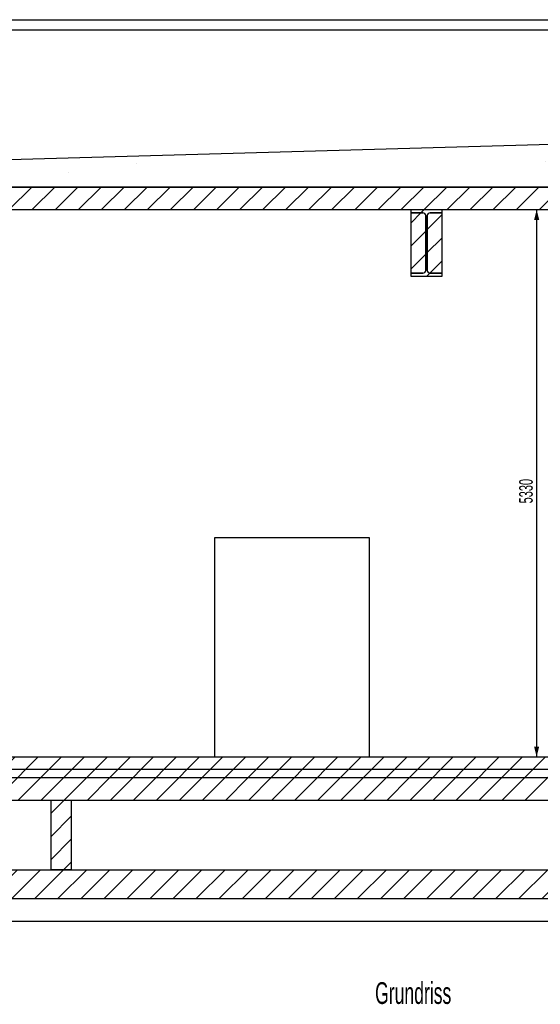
# Model space of a CAD drawing. Header units: millimetres. Extents: x 250 to 59450, y 0 to 41800.
# Tile 120 of 148: x 36185 to 41256, y 26323 to 35913. Entities that reach past the tile are written whole.
import ezdxf

# ---------------------------------------------------------------- set-up
doc = ezdxf.new("R2010")
doc.units = ezdxf.units.MM
doc.header["$LTSCALE"] = 50
doc.linetypes.add('CENTER', pattern=[10.16, 6.35, -1.27, 1.27, -1.27])
doc.layers.add('MASS', color=29, linetype='Continuous')
doc.layers.add('SCHNITT', color=5, linetype='CENTER')
doc.styles.add('SLDTEXTSTYLE0', font='TXT', dxfattribs={"width": 0.605})
doc.dimstyles.new('SLDDIMSTYLE2', dxfattribs={"dimtxt": 128.415934, "dimasz": 100, "dimexe": 0, "dimexo": 0.0625, "dimgap": 32.103984, "dimtad": 1, "dimdec": 1, "dimrnd": 1e-09, "dimzin": 12, "dimdsep": 46, "dimtxsty": 'SLDTEXTSTYLE0', "dimsah": 1, "dimcen": 0.09, "dimadec": 0, "dimazin": 3, "dimtfac": 1, "dimtdec": 1, "dimtofl": 0, "dimtmove": 0, "dimatfit": 3, "dimfxl": 1, "dimfrac": 2, "dimtolj": 1, "dimtzin": 12, "dimarcsym": 0})

# ---------------------------------------------------------------- blocks, each defined once
blk = doc.blocks.new('_D_68')
at = {"layer": 'MASS'}
blk.add_line((41220.3, 34063.2), (41220.3, 28733.2), dxfattribs=at)
for points in [[(41220.3, 34063.2), (41195.3, 33963.2), (41245.3, 33963.2)], [(41220.3, 28733.2), (41245.3, 28833.2), (41195.3, 28833.2)]]:
    blk.add_solid(points, dxfattribs=at)
at = {"layer": 'MASS', "insert": (41049.8, 31202.2), "char_height": 132.29, "attachment_point": 1, "rotation": 90, "style": 'SLDTEXTSTYLE0'}
blk.add_mtext('5330', dxfattribs=at)
blk = doc.blocks.new('_D_81')
at = {"layer": 'MASS'}
for p, q in [((41943.6, 34721.2), (41943.6, 35602.2)), ((42159.9, 34721.2), (41918.6, 34721.2)), ((41943.6, 34283.2), (41943.6, 34721.2))]:
    blk.add_line(p, q, dxfattribs=at)
for points in [[(41943.6, 34721.2), (41918.6, 34621.2), (41968.6, 34621.2)], [(41943.6, 34283.2), (41968.6, 34383.2), (41918.6, 34383.2)]]:
    blk.add_solid(points, dxfattribs=at)
at = {"layer": 'MASS', "char_height": 132.29, "attachment_point": 1, "rotation": 90, "style": 'SLDTEXTSTYLE0'}
for s, insert in [('438', (41773.1, 35308.2)), ('max.', (41773.1, 34926.1))]:
    blk.add_mtext(s, dxfattribs=dict(at, insert=insert))

msp = doc.modelspace()

# ---------------------------------------------------------------- hatches: boundary and pattern name
at = {"linetype": 'Continuous', "lineweight": 18}
h = msp.add_hatch(dxfattribs=at)
h.set_pattern_fill('AR-SAND', scale=50, style=0)
h.paths.add_polyline_path([(27987.36, 34721.17), (27987.36, 34283.17), (51132.36, 34283.17), (51132.36, 34572.11), (49321.11, 34521.17), (42209.86, 34721.17), (35098.61, 34521.17)], flags=0)
h = msp.add_hatch(dxfattribs=at)
h.set_pattern_fill('ANSI31', scale=50, style=0)
h.paths.add_polyline_path([(27887.36, 34063.17), (51132.36, 34063.17), (51132.36, 34283.17), (27887.36, 34283.17)], flags=0)
h = msp.add_hatch(dxfattribs=at)
h.set_pattern_fill('ANSI31', scale=50, style=0)
edge = h.paths.add_edge_path(flags=0)
edge.add_arc((40112.36, 34005.17), 27, 0, 90, ccw=False)
edge.add_line((40139.36, 34005.17), (40139.36, 33471.17))
edge.add_arc((40112.36, 33471.17), 27, 270, 360, ccw=False)
edge.add_line((40112.36, 33444.17), (39997.36, 33444.17))
edge.add_line((39997.36, 33444.17), (39997.36, 33413.17))
edge.add_line((39997.36, 33413.17), (40297.36, 33413.17))
edge.add_line((40297.36, 33413.17), (40297.36, 33444.17))
edge.add_line((40297.36, 33444.17), (40182.36, 33444.17))
edge.add_arc((40182.36, 33471.17), 27, 180, 270, ccw=False)
edge.add_line((40155.36, 33471.17), (40155.36, 34005.17))
edge.add_arc((40182.36, 34005.17), 27, 90, 180, ccw=False)
edge.add_line((40182.36, 34032.17), (40297.36, 34032.17))
edge.add_line((40297.36, 34032.17), (40297.36, 34063.17))
edge.add_line((40297.36, 34063.17), (39997.36, 34063.17))
edge.add_line((39997.36, 34063.17), (39997.36, 34032.17))
edge.add_line((39997.36, 34032.17), (40112.36, 34032.17))
h = msp.add_hatch(dxfattribs=at)
h.set_pattern_fill('ANSI31', scale=50, style=0)
edge = h.paths.add_edge_path(flags=0)
edge.add_arc((40112.36, 34005.17), 27, 0, 90)
edge.add_line((40112.36, 34032.17), (39997.36, 34032.17))
edge.add_line((39997.36, 34032.17), (39997.36, 33444.17))
edge.add_line((39997.36, 33444.17), (40112.36, 33444.17))
edge.add_arc((40112.36, 33471.17), 27, 270, 360)
edge.add_line((40139.36, 33471.17), (40139.36, 34005.17))
h = msp.add_hatch(dxfattribs=at)
h.set_pattern_fill('ANSI31', scale=50, style=0)
edge = h.paths.add_edge_path(flags=0)
edge.add_line((40182.36, 33444.17), (40297.36, 33444.17))
edge.add_line((40297.36, 33444.17), (40297.36, 34032.17))
edge.add_line((40297.36, 34032.17), (40182.36, 34032.17))
edge.add_arc((40182.36, 34005.17), 27, 90, 180)
edge.add_line((40155.36, 34005.17), (40155.36, 33471.17))
edge.add_arc((40182.36, 33471.17), 27, 180, 270)
h = msp.add_hatch(dxfattribs=at)
h.set_pattern_fill('ANSI31', scale=50, style=0)
h.paths.add_polyline_path([(43482.36, 28613.17), (43482.36, 28533.17), (43632.36, 28533.17), (43632.36, 28683.17), (43592.36, 28683.17), (43592.36, 28733.17), (34827.36, 28733.17), (34827.36, 28683.17), (34787.36, 28683.17), (34787.36, 28533.17), (34937.36, 28533.17), (34937.36, 28613.17)], flags=0)
h = msp.add_hatch(dxfattribs=at)
h.set_pattern_fill('ANSI31', scale=50, style=0)
h.paths.add_polyline_path([(34937.36, 28613.17), (34937.36, 28533.17), (43482.36, 28533.17), (43482.36, 28613.17)], flags=0)
h = msp.add_hatch(dxfattribs=at)
h.set_pattern_fill('ANSI31', scale=50, style=0)
h.paths.add_polyline_path([(34787.36, 28533.17), (34787.36, 28313.17), (43632.36, 28313.17), (43632.36, 28533.17)], flags=0)
h = msp.add_hatch(dxfattribs=at)
h.set_pattern_fill('ANSI31', scale=50, style=0)
h.paths.add_polyline_path([(36487.36, 27633.17), (36687.36, 27633.17), (36687.36, 28313.17), (36487.36, 28313.17)], flags=0)
h = msp.add_hatch(dxfattribs=at)
h.set_pattern_fill('ANSI31', scale=50, style=0)
h.paths.add_polyline_path([(27997.36, 27633.17), (27997.36, 27353.17), (56532.36, 27353.17), (56532.36, 27633.17)], flags=0)

# ---------------------------------------------------------------- linework, layer by layer
at = {"color": 250, "linetype": 'Continuous', "lineweight": 25, "true_color": 0x404040}
for p, q in [((28027.36, 35913.17), (50960.65, 35913.17)), ((28027.36, 35813.17), (50960.65, 35813.17)), ((42209.86, 34721.17), (35098.61, 34521.17)), ((51132.36, 34283.17), (27887.36, 34283.17)), ((27987.36, 34283.17), (51132.36, 34283.17)), ((27887.36, 34063.17), (51132.36, 34063.17)), ((39997.36, 34032.17), (39997.36, 34063.17)), ((39997.36, 34063.17), (40297.36, 34063.17)), ((40297.36, 34063.17), (40297.36, 34032.17)), ((39997.36, 33444.17), (39997.36, 34032.17)), ((39997.36, 34032.17), (40112.36, 34032.17)), ((40112.36, 34032.17), (39997.36, 34032.17)), ((40139.36, 34005.17), (40139.36, 33471.17)), ((40139.36, 33471.17), (40139.36, 34005.17)), ((40155.36, 33471.17), (40155.36, 34005.17)), ((40155.36, 34005.17), (40155.36, 33471.17)), ((40182.36, 34032.17), (40297.36, 34032.17)), ((40297.36, 34032.17), (40182.36, 34032.17)), ((40297.36, 34032.17), (40297.36, 33444.17)), ((40112.36, 33444.17), (39997.36, 33444.17)), ((39997.36, 33413.17), (39997.36, 33444.17)), ((39997.36, 33444.17), (40112.36, 33444.17)), ((40297.36, 33413.17), (39997.36, 33413.17)), ((40297.36, 33444.17), (40182.36, 33444.17)), ((40182.36, 33444.17), (40297.36, 33444.17)), ((40297.36, 33444.17), (40297.36, 33413.17)), ((39592.36, 30868.17), (38082.36, 30868.17)), ((38082.36, 30868.17), (38082.36, 28733.17)), ((39592.36, 28733.17), (39592.36, 30868.17)), ((34827.36, 28733.17), (43592.36, 28733.17)), ((34937.36, 28613.17), (43482.36, 28613.17)), ((34937.36, 28613.17), (43482.36, 28613.17)), ((34787.36, 28533.17), (43632.36, 28533.17)), ((34937.36, 28533.17), (43482.36, 28533.17)), ((34787.36, 28313.17), (43632.36, 28313.17)), ((36487.36, 28313.17), (36487.36, 27633.17)), ((36487.36, 28313.17), (36687.36, 28313.17)), ((36687.36, 28313.17), (36687.36, 27633.17)), ((27997.36, 27633.17), (56532.36, 27633.17)), ((36687.36, 27633.17), (36487.36, 27633.17)), ((27997.36, 27353.17), (56532.36, 27353.17)), ((27997.36, 27133.17), (50960.65, 27133.17))]:
    msp.add_line(p, q, dxfattribs=at)
for centre, start, end in [((40112.36, 34005.17), 0, 90), ((40112.36, 34005.17), 0, 90), ((40182.36, 34005.17), 90, 180), ((40182.36, 34005.17), 90, 180), ((40112.36, 33471.17), 270, 0), ((40112.36, 33471.17), 270, 0), ((40182.36, 33471.17), 180, 270), ((40182.36, 33471.17), 180, 270)]:
    msp.add_arc(centre, 27, start, end, dxfattribs=at)

# ---------------------------------------------------------------- texts
at = {"layer": 'SCHNITT', "insert": (40017.85, 26538.81), "char_height": 211.667, "attachment_point": 2, "style": 'SLDTEXTSTYLE0'}
msp.add_mtext('Grundriss', dxfattribs=at)

# ---------------------------------------------------------------- dimensions: what is measured, and where the dimension line sits
at = {"layer": 'MASS'}
dim = msp.add_linear_dim(base=(41943.65, 34721.17), p1=(27887.36, 34283.17), p2=(42209.86, 34721.17), angle=90, text='max.<>', dimstyle='SLDDIMSTYLE2', dxfattribs=at)
dim.commit()
dim.dimension.update_dxf_attribs({"geometry": '_D_81', "text_midpoint": (41943.65, 35264.14), "dimtype": 160})
dim = msp.add_linear_dim(base=(41220.28, 28733.17), p1=(27887.36, 34063.17), p2=(50732.36, 28733.17), angle=90, dimstyle='SLDDIMSTYLE2', dxfattribs=at)
dim.commit()
dim.dimension.update_dxf_attribs({"geometry": '_D_68', "text_midpoint": (41220.28, 31398.17), "dimtype": 160})

doc.saveas('drawing.dxf')
